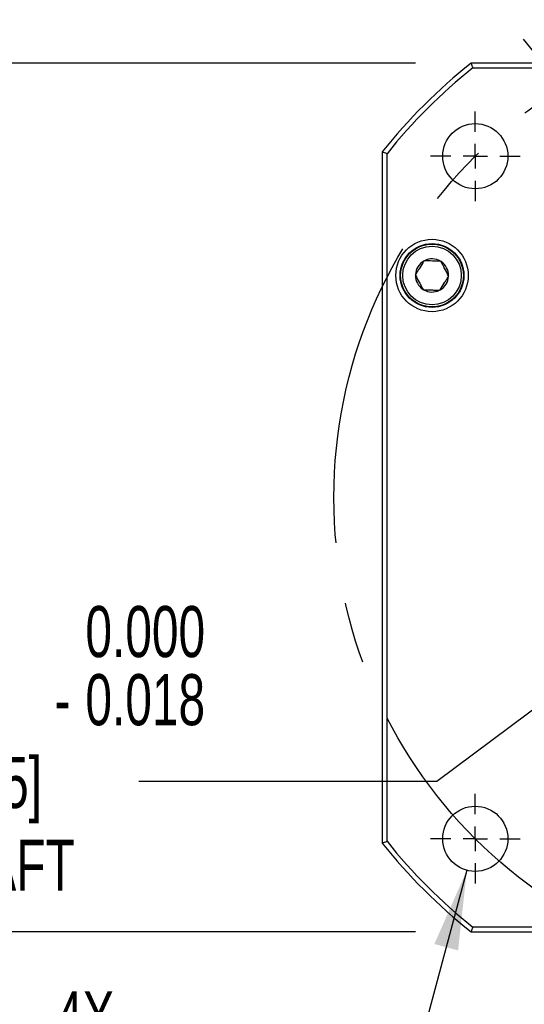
# Model space of a CAD drawing. Header units: millimetres. Extents: x 0 to 1397, y 0 to 1080.
# Tile 3 of 31: x 241 to 346, y 185 to 389. Entities that reach past the tile are written whole.
import ezdxf

# ---------------------------------------------------------------- set-up
doc = ezdxf.new("R2010")
doc.units = ezdxf.units.MM
doc.header["$LTSCALE"] = 5
doc.linetypes.add('CENTERX2', pattern=[20.32, 12.7, -2.54, 2.54, -2.54])
doc.layers.add('CENTER', color=40, linetype='CENTERX2')
doc.layers.add('DIMENSIONS', color=140, linetype='Continuous', lineweight=25)
doc.layers.add('TEXT', color=140, linetype='Continuous', lineweight=25)
doc.styles.add('SLDTEXTSTYLE0', font='TXT', dxfattribs={"width": 0.7})
doc.dimstyles.new('SLDDIMSTYLE1', dxfattribs={"dimtxt": 10.790039, "dimasz": 16.51, "dimexe": 0, "dimexo": 0.0625, "dimgap": 2.69751, "dimtad": 0, "dimtih": 1, "dimtoh": 1, "dimrnd": 1e-09, "dimzin": 4, "dimdsep": 46, "dimtxsty": 'SLDTEXTSTYLE0', "dimsah": 1, "dimcen": 0, "dimadec": 0, "dimazin": 1, "dimtol": 1, "dimtp": 0.5, "dimtm": 0.5, "dimtfac": 1, "dimtofl": 0, "dimtmove": 0, "dimatfit": 3, "dimfxl": 0, "dimfrac": 2, "dimtolj": 1, "dimarcsym": 0})
doc.dimstyles.new('SLDDIMSTYLE4', dxfattribs={"dimtxt": 10.790039, "dimasz": 16.51, "dimexe": 0, "dimexo": 0.0625, "dimgap": 2.69751, "dimtad": 0, "dimtih": 1, "dimtoh": 1, "dimrnd": 1e-09, "dimzin": 4, "dimdsep": 46, "dimtxsty": 'SLDTEXTSTYLE0', "dimsah": 1, "dimcen": 0.09, "dimadec": 0, "dimazin": 1, "dimtfac": 1, "dimtofl": 0, "dimtmove": 0, "dimatfit": 3, "dimfxl": 0, "dimfrac": 2, "dimtolj": 1, "dimtzin": 12, "dimarcsym": 0})
doc.dimstyles.new('SLDDIMSTYLE5', dxfattribs={"dimtxt": 10.790039, "dimasz": 16.51, "dimexe": 0, "dimexo": 0.0625, "dimgap": 2.69751, "dimtad": 0, "dimtih": 1, "dimtoh": 1, "dimrnd": 1e-09, "dimzin": 4, "dimdsep": 46, "dimtxsty": 'SLDTEXTSTYLE0', "dimsah": 1, "dimcen": 0, "dimadec": 0, "dimazin": 1, "dimtfac": 1, "dimtofl": 0, "dimtmove": 0, "dimatfit": 3, "dimfxl": 0, "dimfrac": 2, "dimtolj": 1, "dimtzin": 12, "dimarcsym": 0})
doc.dimstyles.new('SLDDIMSTYLE6', dxfattribs={"dimtxt": 10.790039, "dimasz": 16.51, "dimexe": 0, "dimexo": 0.0625, "dimgap": 2.69751, "dimtad": 0, "dimtih": 1, "dimtoh": 1, "dimrnd": 1e-09, "dimzin": 4, "dimdsep": 46, "dimtxsty": 'SLDTEXTSTYLE0', "dimsah": 1, "dimcen": 0, "dimadec": 0, "dimazin": 1, "dimtol": 1, "dimtm": 0.018, "dimtfac": 1, "dimtdec": 3, "dimtofl": 0, "dimtmove": 0, "dimatfit": 3, "dimfxl": 0, "dimfrac": 2, "dimtolj": 1, "dimtzin": 0, "dimarcsym": 0})
doc.dimstyles.new('SLDDIMSTYLE8', dxfattribs={"dimtxt": 10.790039, "dimasz": 16.51, "dimexe": 0, "dimexo": 0.0625, "dimgap": 2.69751, "dimtad": 0, "dimtih": 1, "dimtoh": 1, "dimrnd": 1e-09, "dimzin": 4, "dimdsep": 46, "dimtxsty": 'SLDTEXTSTYLE0', "dimsah": 1, "dimcen": 0.09, "dimadec": 0, "dimazin": 1, "dimtol": 1, "dimtp": 0.043, "dimtfac": 1, "dimtdec": 3, "dimtmove": 0, "dimatfit": 0, "dimfxl": 0, "dimfrac": 2, "dimtolj": 1, "dimtzin": 0, "dimarcsym": 0})
doc.dimstyles.new('SLDDIMSTYLE9', dxfattribs={"dimtxt": 0.18, "dimasz": 16.51, "dimexe": 0, "dimexo": 0.0625, "dimgap": 0, "dimtad": 0, "dimtih": 1, "dimtoh": 1, "dimdec": 0, "dimrnd": 1e-09, "dimzin": 0, "dimdsep": 46, "dimtxsty": 'Standard', "dimsah": 1, "dimcen": 0.09, "dimadec": 0, "dimazin": 0, "dimtfac": 16.51, "dimtdec": 0, "dimtofl": 0, "dimtmove": 0, "dimatfit": 3, "dimfxl": 0, "dimfrac": 2, "dimtolj": 1, "dimtzin": 0, "dimarcsym": 0})

# ---------------------------------------------------------------- blocks, each defined once
blk = doc.blocks.new('_D_1')
at = {"layer": 'DIMENSIONS'}
for p, q in [((456.24, 203.81), (489.16, 146.78)), ((360.65, 162.44), (357.03, 162.44)), ((357.03, 162.44), (357.03, 145.3)), ((436.32, 162.44), (439.95, 162.44)), ((439.95, 162.44), (439.95, 145.3)), ((357.03, 145.3), (360.65, 145.3)), ((439.95, 145.3), (436.32, 145.3)), ((489.16, 146.78), (461.38, 146.78))]:
    blk.add_line(p, q, dxfattribs=at)
blk.add_solid([(456.24, 203.81), (462.29, 188.24), (466.69, 190.78)], dxfattribs=at)
at = {"layer": 'DIMENSIONS', "char_height": 10.583, "attachment_point": 1, "style": 'SLDTEXTSTYLE0'}
for s, insert in [('%%c', (343.53, 178.5)), ('200.00', (359.82, 178.5)), ('±0.50', (409.84, 178.5)), ('±0.02', (392.71, 158.94)), ('7.87', (360.65, 158.94)), ('B.C.', (383.58, 139.37))]:
    blk.add_mtext(s, dxfattribs=dict(at, insert=insert))
blk = doc.blocks.new('SW_SYMBOL_MOD_BOX')
at = {"layer": 'DIMENSIONS', "color": 0}
for p, q in [((1000, 1000), (1000, 4000)), ((1000, 4000), (4000, 4000)), ((4000, 4000), (4000, 1000)), ((1000, 1000), (4000, 1000))]:
    blk.add_line(p, q, dxfattribs=at)
blk = doc.blocks.new('_D_5')
at = {"layer": 'DIMENSIONS'}
for p, q in [((323.15, 380.41), (145.91, 380.41)), ((161.78, 380.41), (161.78, 308.46)), ((153.47, 291.93), (149.84, 291.93)), ((149.84, 291.93), (149.84, 274.78)), ((185.53, 291.93), (189.15, 291.93)), ((189.15, 291.93), (189.15, 274.78)), ((149.84, 274.78), (153.47, 274.78)), ((189.15, 274.78), (185.53, 274.78)), ((161.78, 200.41), (161.78, 272.36)), ((323.15, 200.41), (145.91, 200.41))]:
    blk.add_line(p, q, dxfattribs=at)
for points in [[(161.78, 380.41), (159.24, 363.9), (164.32, 363.9)], [(161.78, 200.41), (164.32, 216.92), (159.24, 216.92)]]:
    blk.add_solid(points, dxfattribs=at)
at = {"layer": 'DIMENSIONS', "xscale": 0.002688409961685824, "yscale": 0.002688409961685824, "zscale": 0.002688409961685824}
blk.add_blockref('SW_SYMBOL_MOD_BOX', (129.06, 295.77), dxfattribs=at)
at = {"layer": 'DIMENSIONS', "char_height": 10.583, "attachment_point": 1, "style": 'SLDTEXTSTYLE0'}
for s, insert in [('180.00', (144.49, 307.99)), ('7.09', (153.47, 288.42))]:
    blk.add_mtext(s, dxfattribs=dict(at, insert=insert))
blk = doc.blocks.new('_D_6')
at = {"layer": 'DIMENSIONS'}
for p, q in [((333.78, 213.18), (322.35, 170.55)), ((322.35, 170.55), (294.57, 170.55)), ((241.94, 154.88), (238.32, 154.88)), ((238.32, 154.88), (238.32, 137.73)), ((274, 154.88), (277.63, 154.88)), ((277.63, 154.88), (277.63, 137.73)), ((238.32, 137.73), (241.94, 137.73)), ((277.63, 137.73), (274, 137.73))]:
    blk.add_line(p, q, dxfattribs=at)
blk.add_solid([(333.78, 213.18), (327.05, 197.89), (331.96, 196.57)], dxfattribs=at)
at = {"layer": 'DIMENSIONS', "char_height": 10.583, "attachment_point": 1, "style": 'SLDTEXTSTYLE0'}
for s, insert in [('4X', (248.65, 188.09)), ('%%c', (229.3, 170.94)), ('13.50', (245.6, 170.94)), ('0.53', (241.94, 151.37))]:
    blk.add_mtext(s, dxfattribs=dict(at, insert=insert))
blk = doc.blocks.new('_D_7')
at = {"layer": 'DIMENSIONS'}
for p, q in [((389.42, 277.83), (327.55, 231.56)), ((327.55, 231.56), (265.85, 231.56))]:
    blk.add_line(p, q, dxfattribs=at)
blk.add_solid([(389.42, 277.83), (374.68, 269.98), (377.72, 265.91)], dxfattribs=at)
at = {"layer": 'DIMENSIONS', "attachment_point": 1, "style": 'SLDTEXTSTYLE0'}
for s, insert, char_height in [('0.000', (254.76, 267.92), 10.583), ('%%c', (191.02, 260.13), 10.583), ('42.00', (207.31, 260.13), 10.583), ('0.018', (254.76, 253.81), 10.583), ('-', (248.35, 253.81), 10.58), ('[1.65]', (220.97, 236.66), 10.583), ('SHAFT', (220.06, 219.51), 10.583)]:
    blk.add_mtext(s, dxfattribs=dict(at, insert=insert, char_height=char_height))
blk = doc.blocks.new('_D_9')
at = {"layer": 'DIMENSIONS'}
for p, q in [((400.24, 325.91), (400.24, 494.44)), ((412.24, 325.91), (412.24, 494.44)), ((400.24, 478.56), (351.01, 478.56)), ((412.24, 478.56), (443.99, 478.56))]:
    blk.add_line(p, q, dxfattribs=at)
for points in [[(400.24, 478.56), (383.73, 481.1), (383.73, 476.02)], [(412.24, 478.56), (428.75, 476.02), (428.75, 481.1)]]:
    blk.add_solid(points, dxfattribs=at)
at = {"layer": 'DIMENSIONS', "attachment_point": 1, "style": 'SLDTEXTSTYLE0'}
for s, insert, char_height in [('0.043', (302.03, 500.78), 10.583), ('+', (290.49, 500.78), 10.58), ('12.00', (249.45, 492.98), 10.583), ('0.000', (302.03, 486.67), 10.583), ('[0.47] KEYWAY', (241.51, 469.52), 10.5833)]:
    blk.add_mtext(s, dxfattribs=dict(at, insert=insert, char_height=char_height))
blk = doc.blocks.new('SW_CENTERMARKSYMBOL_2')
at = {"layer": 'CENTER', "color": 0}
for p, q in [((0, 5.08), (0, 9.29)), ((0, 0), (0, 2.54)), ((-5.08, 0), (-9.29, 0)), ((0, 0), (-2.54, 0)), ((0, 0), (0, -2.54)), ((0, 0), (2.54, 0)), ((5.08, 0), (9.29, 0)), ((0, -5.08), (0, -9.29))]:
    blk.add_line(p, q, dxfattribs=at)
blk = doc.blocks.new('SW_CENTERMARKSYMBOL_4')
at = {"layer": 'CENTER', "color": 0}
for p, q in [((0, 5.08), (0, 9.29)), ((0, 0), (0, 2.54)), ((-5.08, 0), (-9.29, 0)), ((0, 0), (-2.54, 0)), ((0, 0), (0, -2.54)), ((0, 0), (2.54, 0)), ((5.08, 0), (9.29, 0)), ((0, -5.08), (0, -9.29))]:
    blk.add_line(p, q, dxfattribs=at)

msp = doc.modelspace()

# ---------------------------------------------------------------- linework, layer by layer
for p, q in [((477.824, 380.41), (334.646, 380.41)), ((334.996, 379.41), (477.474, 379.41)), ((316.235, 361.999), (316.235, 218.821)), ((317.235, 219.171), (317.235, 361.649)), ((324.897, 339.412), (324.932, 339.468)), ((324.932, 339.468), (324.999, 339.465)), ((328.328, 339.352), (328.395, 339.349)), ((328.395, 339.349), (328.426, 339.291)), ((323.099, 336.529), (323.134, 336.585)), ((323.13, 336.47), (323.099, 336.529)), ((330.023, 336.292), (329.988, 336.236)), ((329.992, 336.35), (330.023, 336.292)), ((324.727, 333.471), (324.696, 333.53)), ((324.793, 333.469), (324.727, 333.471)), ((328.189, 333.353), (328.123, 333.355)), ((328.224, 333.409), (328.189, 333.353)), ((334.646, 200.41), (477.824, 200.41)), ((477.474, 201.41), (334.996, 201.41))]:
    msp.add_line(p, q)
for centre, radius in [((335.525, 361.121), 6.75), ((326.561, 336.41), 7.5), ((326.561, 336.41), 6.6), ((326.561, 336.41), 6.5), ((326.561, 336.41), 6.067), ((335.525, 219.7), 6.75)]:
    msp.add_circle(centre, radius)
for centre, radius, start, end in [((406.235, 290.41), 115, 128.49995, 141.50005), ((406.235, 290.41), 114, 128.67513, 141.32487), ((326.561, 336.41), 3.431, 118.99663, 177.08319), ((326.561, 336.41), 3.431, 58.99663, 117.08319), ((326.561, 336.41), 3.431, 358.99663, 57.08319), ((326.561, 336.41), 3.431, 178.99663, 237.08319), ((326.561, 336.41), 3.431, 298.99663, 357.08319), ((326.561, 336.41), 3.431, 238.99663, 297.08319), ((406.235, 290.41), 115, 218.49995, 231.50005), ((406.235, 290.41), 114, 218.67513, 231.32487)]:
    msp.add_arc(centre, radius, start, end)
for points in [[(334.646, 380.41), (334.763, 380.077), (334.879, 379.744), (334.996, 379.41)], [(317.235, 361.649), (316.902, 361.766), (316.569, 361.883), (316.235, 361.999)], [(316.235, 218.821), (316.569, 218.938), (316.902, 219.054), (317.235, 219.171)], [(334.996, 201.41), (334.879, 201.077), (334.763, 200.744), (334.646, 200.41)]]:
    msp.add_open_spline(points, degree=3)
for points, knots in [([(324.897, 339.412), (324.609, 338.95), (324.317, 338.481), (323.868, 337.762), (323.718, 337.522), (323.424, 337.05), (323.278, 336.816), (323.134, 336.585)], [0, 0, 0, 0, 0.5, 0.5, 0.75, 0.75, 1, 1, 1, 1]), ([(328.328, 339.352), (327.784, 339.37), (327.231, 339.389), (326.096, 339.428), (325.543, 339.447), (324.999, 339.465)], [0, 0, 0, 0, 0.5, 0.5, 1, 1, 1, 1]), ([(329.992, 336.35), (329.736, 336.831), (329.476, 337.318), (329.078, 338.066), (328.945, 338.316), (328.683, 338.807), (328.554, 339.05), (328.426, 339.291)], [0, 0, 0, 0, 0.5, 0.5, 0.75, 0.75, 1, 1, 1, 1]), ([(323.13, 336.47), (323.386, 335.99), (323.645, 335.502), (324.044, 334.754), (324.177, 334.504), (324.439, 334.013), (324.568, 333.77), (324.696, 333.53)], [0, 0, 0, 0, 0.5, 0.5, 0.75, 0.75, 1, 1, 1, 1]), ([(328.224, 333.409), (328.513, 333.871), (328.805, 334.339), (329.253, 335.058), (329.404, 335.299), (329.698, 335.771), (329.844, 336.004), (329.988, 336.236)], [0, 0, 0, 0, 0.5, 0.5, 0.75, 0.75, 1, 1, 1, 1]), ([(324.793, 333.469), (325.338, 333.45), (325.889, 333.431), (326.736, 333.402), (327.02, 333.393), (327.576, 333.374), (327.851, 333.364), (328.123, 333.355)], [0, 0, 0, 0, 0.5, 0.5, 0.75, 0.75, 1, 1, 1, 1])]:
    msp.add_open_spline(points, degree=3, knots=knots)
at = {"layer": 'CENTER'}
msp.add_circle((406.235, 290.41), 100, dxfattribs=at)

# ---------------------------------------------------------------- block references
for name, p in [('SW_CENTERMARKSYMBOL_2', (335.525, 361.121)), ('SW_CENTERMARKSYMBOL_4', (335.525, 219.7))]:
    msp.add_blockref(name, p, dxfattribs=at)

# ---------------------------------------------------------------- dimensions: what is measured, and where the dimension line sits
at = {"layer": 'DIMENSIONS'}
dim = msp.add_linear_dim(base=(412.235, 478.562), p1=(400.235, 314.41), p2=(412.235, 314.41), text='<>\\P[0.47] KEYWAY', dimstyle='SLDDIMSTYLE8', dxfattribs=at)
dim.commit()
dim.dimension.update_dxf_attribs({"geometry": '_D_9', "text_midpoint": (296.259, 478.562), "dimtype": 160})
dim = msp.add_linear_dim(base=(161.782, 200.41), p1=(334.646, 380.41), p2=(334.646, 200.41), angle=90, text='{\\fGDT;o}<>', dimstyle='SLDDIMSTYLE4', dxfattribs=at)
dim.commit()
dim.dimension.update_dxf_attribs({"geometry": '_D_5', "text_midpoint": (161.782, 290.41), "dimtype": 160})
for p1, p2, text, dimstyle, picture, middle in [((356.235, 377.013), (456.235, 203.808), '<>\\PB.C.', 'SLDDIMSTYLE1', '_D_1', (398.487, 153.87)), ((423.051, 302.989), (389.419, 277.832), '<>\\P[1.65]\\PSHAFT', 'SLDDIMSTYLE6', '_D_7', (243.412, 237.131)), ((337.272, 226.22), (333.778, 213.18), '4X\\P<>', 'SLDDIMSTYLE5', '_D_6', (257.971, 163.455))]:
    dim = msp.add_diameter_dim_2p(p1=p1, p2=p2, text=text, dimstyle=dimstyle, dxfattribs=at)
    dim.commit()
    dim.dimension.update_dxf_attribs({"geometry": picture, "text_midpoint": middle, "dimtype": 163})

# ---------------------------------------------------------------- leaders
at = {"layer": 'TEXT', "linetype": 'CENTERX2', "lineweight": 18}
msp.add_leader([(401.248, 316.122), (315.574, 422.637), (283.824, 422.637)], dimstyle='SLDDIMSTYLE9', dxfattribs=at)

doc.saveas('drawing.dxf')
